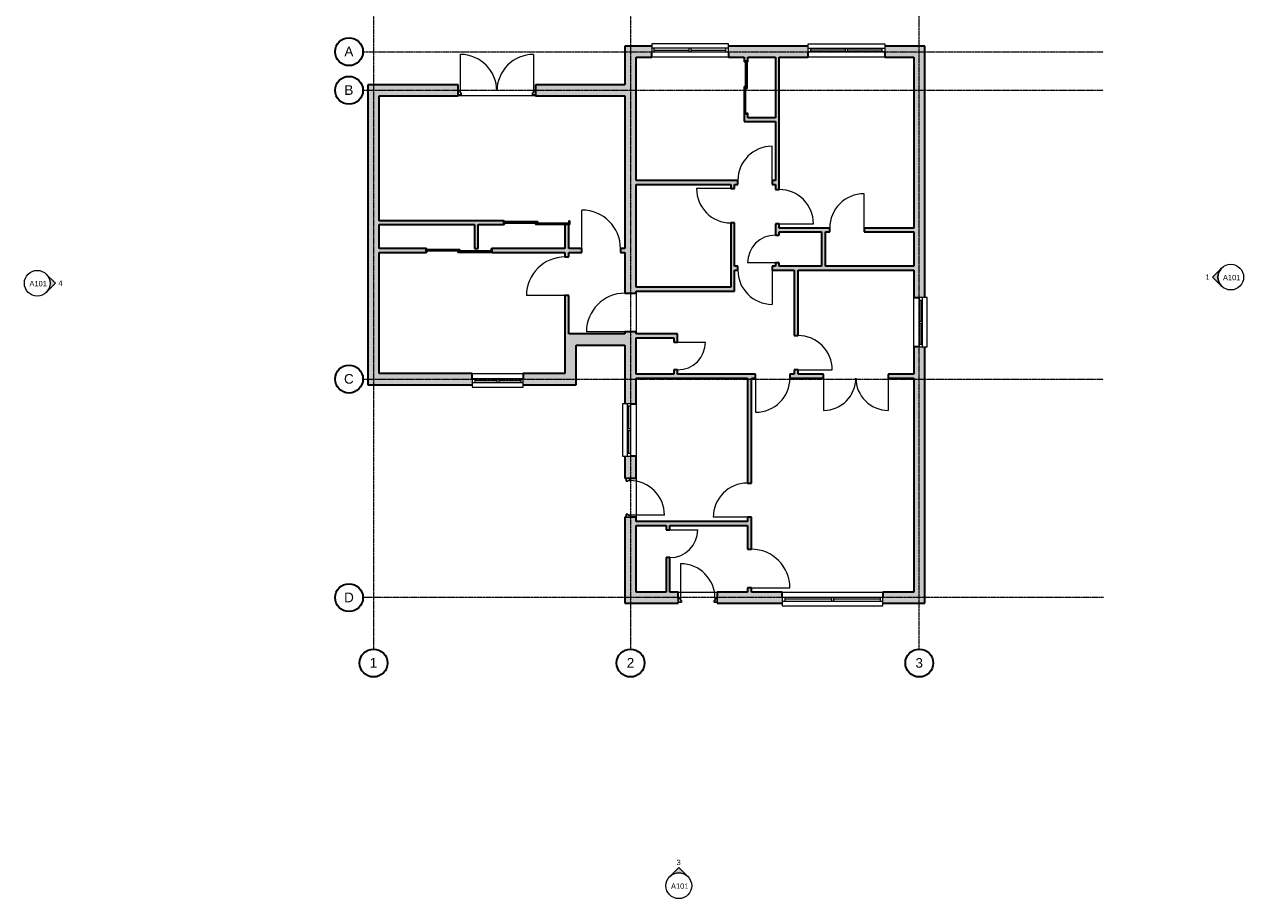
# Model space of a CAD drawing. Header units: millimetres. Extents: x -9373 to 19088, y -7431 to 23858.
# Tile 1 of 2: x -9373 to 19088, y -7431 to 12970. Entities that reach past the tile are written whole.
import ezdxf

# ---------------------------------------------------------------- set-up
doc = ezdxf.new("R2010")
doc.units = ezdxf.units.MM
doc.linetypes.add('Grid Line', pattern=[21, 12, -3, 3, -3])
for name, color, linetype, lineweight in [('A-DOOR', 31, 'Continuous', 18), ('A-DOOR-FRAM', 31, 'Continuous', 25), ('A-FLOR', 192, 'Continuous', 18), ('A-GLAZ', 151, 'Continuous', 18), ('A-GLAZ-SILL', 1, 'Continuous', 18), ('A-WALL', 113, 'Continuous', 18), ('A-WALL-PATT', 111, 'Continuous', 18), ('G-ANNO-SYMB', 111, 'Continuous', 9), ('I-WALL', 2, 'Continuous', 18), ('S-GRID', 1, 'Continuous', 9), ('S-GRID-IDEN', 1, 'Continuous', 35)]:
    doc.layers.add(name, color=color, linetype=linetype, lineweight=lineweight)
doc.styles.add('Arial', font='arial.ttf', dxfattribs={"height": 125})
doc.styles.add('Arial_1', font='arial.ttf', dxfattribs={"height": 225})

# ---------------------------------------------------------------- blocks, each defined once
blk = doc.blocks.new('Doors_IntSgl - DS - 900x2110mm-569084-Base level')
at = {"layer": 'A-DOOR'}
blk.add_line((450, -45), (450, -945), dxfattribs=at)
blk.add_arc((450, -45), 900, 180, 270, dxfattribs=at)
blk = doc.blocks.new('Doors_IntSgl - DS - 900x2110mm-347514-Base level')
at = {"layer": 'A-DOOR'}
blk.add_line((450, 45), (450, 945), dxfattribs=at)
blk.add_arc((450, 45), 900, 90, 180, dxfattribs=at)
blk = doc.blocks.new('Doors_IntSgl - DS - 650x2110mm-348515-Base level')
at = {"layer": 'A-DOOR'}
blk.add_line((325, -45), (325, -695), dxfattribs=at)
blk.add_arc((325, -45), 650, 180, 270, dxfattribs=at)
blk = doc.blocks.new('Doors_IntSgl - DS - 650x2110mm-348661-Base level')
at = {"layer": 'A-DOOR'}
blk.add_line((325, -45), (325, -695), dxfattribs=at)
blk.add_arc((325, -45), 650, 180, 270, dxfattribs=at)
blk = doc.blocks.new('Doors_IntSgl - DS - 800x2110mm-350556-Base level')
at = {"layer": 'A-DOOR'}
blk.add_line((400, 45), (400, 845), dxfattribs=at)
blk.add_arc((400, 45), 800, 90, 180, dxfattribs=at)
blk = doc.blocks.new('Doors_IntSgl - DS - 800x2110mm-350485-Base level')
at = {"layer": 'A-DOOR'}
blk.add_line((400, 45), (400, 845), dxfattribs=at)
blk.add_arc((400, 45), 800, 90, 180, dxfattribs=at)
blk = doc.blocks.new('Doors_IntSgl - DS - 800x2110mm-350239-Base level')
at = {"layer": 'A-DOOR'}
blk.add_line((400, -45), (400, -845), dxfattribs=at)
blk.add_arc((400, -45), 800, 180, 270, dxfattribs=at)
blk = doc.blocks.new('Doors_IntDbl_7 - 1510x2110mm-368117-Base level')
at = {"layer": 'A-DOOR'}
for p, q in [((-755, 45), (-755, 800)), ((755, 45), (755, 800))]:
    blk.add_line(p, q, dxfattribs=at)
for centre, start, end in [((-755, 45), 360, 90), ((755, 45), 90, 180)]:
    blk.add_arc(centre, 755, start, end, dxfattribs=at)
blk = doc.blocks.new('Doors_ExtSgl_w-Glazing_Bars_2 - 910x2110mm-415754-Base level')
at = {"layer": 'A-DOOR'}
blk.add_line((403, 791), (403, -16), dxfattribs=at)
blk.add_arc((403, -16), 807, 90, 180, dxfattribs=at)
at = {"layer": 'A-DOOR-FRAM'}
for p, q in [((-455, -16), (-407, -16)), ((-455, -105), (-455, -16)), ((-385, -105), (-455, -105)), ((-407, -16), (-407, -63)), ((-407, -63), (-385, -63)), ((-385, -63), (-385, -105)), ((384, -63), (406, -63)), ((384, -105), (384, -63)), ((455, -105), (384, -105)), ((406, -16), (455, -16)), ((406, -63), (406, -16)), ((455, -16), (455, -105))]:
    blk.add_line(p, q, dxfattribs=at)
blk = doc.blocks.new('Doors_ExtSgl_w-Glazing_Bars_2 - 910x2110mm-371345-Base level')
at = {"layer": 'A-DOOR'}
blk.add_line((403, -791), (403, 16), dxfattribs=at)
blk.add_arc((403, 16), 807, 180, 270, dxfattribs=at)
at = {"layer": 'A-DOOR-FRAM'}
for p, q in [((-385, 105), (-455, 105)), ((-455, 105), (-455, 16)), ((-455, 16), (-407, 16)), ((-407, 16), (-407, 63)), ((-407, 63), (-385, 63)), ((-385, 63), (-385, 105)), ((455, 105), (384, 105)), ((384, 105), (384, 63)), ((384, 63), (406, 63)), ((406, 63), (406, 16)), ((406, 16), (455, 16)), ((455, 16), (455, 105))]:
    blk.add_line(p, q, dxfattribs=at)
blk = doc.blocks.new('Doors_ExtDbl_w-Glazing_Bars_1 - 1810x2110mm-569065-Base level')
at = {"layer": 'A-DOOR'}
for p, q in [((-853, -836), (-853, 16)), ((854, -836), (854, 16))]:
    blk.add_line(p, q, dxfattribs=at)
for centre, start, end in [((-853, 16), 270, 0), ((854, 16), 180, 270)]:
    blk.add_arc(centre, 852, start, end, dxfattribs=at)
at = {"layer": 'A-DOOR-FRAM'}
for p, q in [((-835, 105), (-905, 105)), ((-905, 105), (-905, 16)), ((-905, 16), (-857, 16)), ((-857, 16), (-857, 63)), ((-857, 63), (-835, 63)), ((-835, 63), (-835, 105)), ((905, 105), (834, 105)), ((834, 105), (834, 63)), ((834, 63), (856, 63)), ((856, 63), (856, 16)), ((856, 16), (905, 16)), ((905, 16), (905, 105))]:
    blk.add_line(p, q, dxfattribs=at)
blk = doc.blocks.new('M_Door-Interior-Double-Sliding-2_Panel-Wood - 1500 x 2100mm-569085-Base level')
at = {"layer": 'A-DOOR', "lineweight": 25}
for p, q in [((25, 42), (-750, 42)), ((-750, 42), (-750, 7)), ((-750, 7), (25, 7)), ((750, 7), (-25, 7)), ((-25, 7), (-25, -28)), ((25, 7), (25, 42)), ((750, -28), (750, 7)), ((-25, -28), (750, -28))]:
    blk.add_line(p, q, dxfattribs=at)
at = {"layer": 'A-DOOR-FRAM'}
for p, q in [((-750, 42), (-775, 42)), ((-775, 42), (-775, -48)), ((-750, -48), (-750, 42)), ((750, 42), (750, -48)), ((775, 42), (750, 42)), ((775, -48), (775, 42)), ((-775, -48), (-750, -48)), ((750, -48), (775, -48))]:
    blk.add_line(p, q, dxfattribs=at)
blk = doc.blocks.new('M_Door-Interior-Double-Sliding-2_Panel-Wood - 1200 x 2000mm-379923-Base level')
at = {"layer": 'A-DOOR', "lineweight": 25}
for p, q in [((25, 42), (-600, 42)), ((-600, 42), (-600, 7)), ((-600, 7), (25, 7)), ((600, 7), (-25, 7)), ((-25, 7), (-25, -28)), ((25, 7), (25, 42)), ((600, -28), (600, 7)), ((-25, -28), (600, -28))]:
    blk.add_line(p, q, dxfattribs=at)
at = {"layer": 'A-DOOR-FRAM'}
for p, q in [((-600, 42), (-625, 42)), ((-625, 42), (-625, -48)), ((-600, -48), (-600, 42)), ((600, 42), (600, -48)), ((625, 42), (600, 42)), ((625, -48), (625, 42)), ((-625, -48), (-600, -48)), ((600, -48), (625, -48))]:
    blk.add_line(p, q, dxfattribs=at)
blk = doc.blocks.new('Windows_Concept_Plain_Dbl - ds - 1220 x 1200-387442-Base level')
at = {"layer": 'A-GLAZ'}
for p, q in [((-895, 196), (-895, 5)), ((325, 196), (-895, 196)), ((325, 88), (-895, 88)), ((-895, 88), (-895, 5)), ((-895, 5), (325, 5)), ((-895, 5), (325, 5)), ((-835, 5), (-835, 88)), ((-835, 47), (-310, 47)), ((-310, 5), (-310, 88)), ((-260, 5), (-260, 88)), ((-260, 47), (265, 47)), ((265, 5), (265, 88)), ((325, 5), (325, 196)), ((325, 5), (325, 88))]:
    blk.add_line(p, q, dxfattribs=at)
at = {"layer": 'A-GLAZ-SILL'}
for p, q in [((-895, 196), (-895, 140)), ((325, 196), (-895, 196)), ((325, 140), (325, 196))]:
    blk.add_line(p, q, dxfattribs=at)
blk = doc.blocks.new('Windows_Concept_Plain_Dbl - ds - 1790 x 1200-560139-Base level')
at = {"layer": 'A-GLAZ'}
for p, q in [((-1180, -5), (610, -5)), ((-1180, -196), (-1180, -5)), ((-1180, -88), (-1180, -5)), ((-1180, -5), (610, -5)), ((610, -88), (-1180, -88)), ((610, -196), (-1180, -196)), ((-1120, -5), (-1120, -88)), ((-1120, -47), (-310, -47)), ((-310, -5), (-310, -88)), ((-260, -5), (-260, -88)), ((-260, -47), (550, -47)), ((550, -5), (550, -88)), ((610, -5), (610, -196)), ((610, -5), (610, -88))]:
    blk.add_line(p, q, dxfattribs=at)
at = {"layer": 'A-GLAZ-SILL'}
for p, q in [((-1180, -196), (-1180, -140)), ((610, -196), (-1180, -196)), ((610, -140), (610, -196))]:
    blk.add_line(p, q, dxfattribs=at)
blk = doc.blocks.new('Windows_Concept_Plain_Dbl - ds - 1790 x 1200-389129-Base level')
at = {"layer": 'A-GLAZ'}
for p, q in [((-1180, 196), (-1180, 5)), ((610, 196), (-1180, 196)), ((610, 88), (-1180, 88)), ((-1180, 88), (-1180, 5)), ((-1180, 5), (610, 5)), ((-1180, 5), (610, 5)), ((-1120, 5), (-1120, 88)), ((-1120, 47), (-310, 47)), ((-310, 5), (-310, 88)), ((-260, 5), (-260, 88)), ((-260, 47), (550, 47)), ((550, 5), (550, 88)), ((610, 5), (610, 196)), ((610, 5), (610, 88))]:
    blk.add_line(p, q, dxfattribs=at)
at = {"layer": 'A-GLAZ-SILL'}
for p, q in [((-1180, 196), (-1180, 140)), ((610, 196), (-1180, 196)), ((610, 140), (610, 196))]:
    blk.add_line(p, q, dxfattribs=at)
blk = doc.blocks.new('Windows_Concept_Plain_Dbl - ds - 1150 x 1200-388002-Base level')
at = {"layer": 'A-GLAZ'}
for p, q in [((-860, 196), (-860, 5)), ((290, 196), (-860, 196)), ((290, 88), (-860, 88)), ((-860, 88), (-860, 5)), ((-860, 5), (290, 5)), ((-860, 5), (290, 5)), ((-800, 5), (-800, 88)), ((-800, 47), (-310, 47)), ((-310, 5), (-310, 88)), ((-260, 5), (-260, 88)), ((-260, 47), (230, 47)), ((230, 5), (230, 88)), ((290, 5), (290, 196)), ((290, 5), (290, 88))]:
    blk.add_line(p, q, dxfattribs=at)
at = {"layer": 'A-GLAZ-SILL'}
for p, q in [((-860, 196), (-860, 140)), ((290, 196), (-860, 196)), ((290, 140), (290, 196))]:
    blk.add_line(p, q, dxfattribs=at)
blk = doc.blocks.new('Windows_Concept_Plain_Dbl - ds - 2350 x 1200-560637-Base level')
at = {"layer": 'A-GLAZ'}
for p, q in [((-1460, 196), (-1460, 5)), ((890, 196), (-1460, 196)), ((890, 88), (-1460, 88)), ((-1460, 88), (-1460, 5)), ((-1460, 5), (890, 5)), ((-1460, 5), (890, 5)), ((-1400, 5), (-1400, 88)), ((-1400, 47), (-310, 47)), ((-310, 5), (-310, 88)), ((-260, 5), (-260, 88)), ((-260, 47), (830, 47)), ((830, 5), (830, 88)), ((890, 5), (890, 196)), ((890, 5), (890, 88))]:
    blk.add_line(p, q, dxfattribs=at)
at = {"layer": 'A-GLAZ-SILL'}
for p, q in [((-1460, 196), (-1460, 140)), ((890, 196), (-1460, 196)), ((890, 140), (890, 196))]:
    blk.add_line(p, q, dxfattribs=at)
blk = doc.blocks.new('Windows_Concept_Plain_Dbl - ds - 1190 x 1200-569066-Base level')
at = {"layer": 'A-GLAZ'}
for p, q in [((-880, 196), (-880, 5)), ((310, 196), (-880, 196)), ((310, 88), (-880, 88)), ((-880, 88), (-880, 5)), ((-880, 5), (310, 5)), ((-880, 5), (310, 5)), ((-820, 5), (-820, 88)), ((-820, 47), (-310, 47)), ((-310, 5), (-310, 88)), ((-260, 5), (-260, 88)), ((-260, 47), (250, 47)), ((250, 5), (250, 88)), ((310, 5), (310, 196)), ((310, 5), (310, 88))]:
    blk.add_line(p, q, dxfattribs=at)
at = {"layer": 'A-GLAZ-SILL'}
for p, q in [((-880, 196), (-880, 140)), ((310, 196), (-880, 196)), ((310, 140), (310, 196))]:
    blk.add_line(p, q, dxfattribs=at)
blk = doc.blocks.new('Doors_IntSgl - DS - 900x2110mm-569175-Base level')
at = {"layer": 'A-DOOR'}
blk.add_line((450, -130), (450, -1030), dxfattribs=at)
blk.add_arc((450, -130), 900, 180, 270, dxfattribs=at)
blk = doc.blocks.new('Elevation - Filled_Arrow-192978-Base level')
at = {"layer": 'G-ANNO-SYMB'}
blk.add_circle((0, 0), 6, dxfattribs=at)
blk = doc.blocks.new('Elevation - Filled_Arrow-192707-Base level')
at = {"layer": 'G-ANNO-SYMB'}
h = blk.add_hatch(color=256, dxfattribs=at)
edge = h.paths.add_edge_path()
edge.add_line((-4.24, 4.24), (0, 8.48))
edge.add_line((0, 8.48), (4.24, 4.24))
edge.add_arc((0, 0), 6, 45, 135)
for p, q in [((0, 8.48), (-4.24, 4.24)), ((0, 8.48), (-4.24, 4.24)), ((4.24, 4.24), (0, 8.48)), ((4.24, 4.24), (0, 8.48))]:
    blk.add_line(p, q, dxfattribs=at)
blk.add_arc((0, 0), 6, 45, 135, dxfattribs=at)
blk.add_arc((0, 0), 6, 45, 135, dxfattribs=at)
blk = doc.blocks.new('Grid - Standard-24584-Base level')
at = {"layer": 'S-GRID-IDEN'}
blk.add_circle((0, 0), 6.5, dxfattribs=at)

msp = doc.modelspace()

# ---------------------------------------------------------------- hatches: boundary and pattern name
at = {"layer": 'A-WALL-PATT'}
h = msp.add_hatch(color=256, dxfattribs=at)
h.paths.add_polyline_path([(11647, 12202), (11647, 12462), (10712, 12462), (10712, 12202), (11387, 12202)])
h.paths.add_polyline_path([(8662, 12202), (8922, 12202), (8922, 12462), (7062, 12462), (7062, 12202), (8247, 12202)])
h.paths.add_polyline_path([(5272, 12202), (5272, 12462), (4647, 12462), (4647, 12202), (4907, 12202)])
for points in [[(4708, 11432), (4907, 11432), (4907, 12202), (4647, 12202), (4647, 11432)], [(-1353, 4822), (-1093, 4822), (-1093, 11302), (-1353, 11302), (-1353, 7647)], [(8157, 10702), (8157, 10792), (7517, 10792), (7517, 10702)], [(1811, 8297), (1811, 8387), (-1093, 8387), (-1093, 8297), (1222, 8297)], [(1222, 7737), (1222, 8297), (1132, 8297), (1132, 7737)], [(3247, 7737), (3337, 7737), (3337, 8297), (3247, 8297), (3247, 8063)], [(9327, 7327), (9327, 8127), (9237, 8127), (9237, 7327)], [(7117, 6747), (7207, 6747), (7207, 6837), (4907, 6837), (4907, 6747)], [(4647, 5487), (4647, 5747), (3247, 5747), (3247, 5487), (3507, 5487)], [(5787, 5657), (5877, 5657), (5877, 5747), (4907, 5747), (4907, 5657)], [(3507, 4562), (3507, 5487), (3247, 5487), (3247, 4562)], [(7507, 1277), (7507, 1367), (4907, 1367), (4907, 1277), (6685, 1277)]]:
    msp.add_hatch(color=256, dxfattribs=at).paths.add_polyline_path(points)
h = msp.add_hatch(color=256, dxfattribs=at)
h.paths.add_polyline_path([(7517, 10702), (7517, 10872), (7427, 10872), (7427, 10702)])
h.paths.add_polyline_path([(7517, 12122), (7517, 12202), (7427, 12202), (7427, 12122)])
h = msp.add_hatch(color=256, dxfattribs=at)
h.paths.add_polyline_path([(8157, 7327), (8247, 7327), (8247, 7402), (8157, 7402)])
h.paths.add_polyline_path([(8157, 8052), (8247, 8052), (8247, 8317), (8157, 8317), (8157, 8063)])
h.paths.add_polyline_path([(8247, 9117), (8247, 12202), (8157, 12202), (8157, 9117)])
h = msp.add_hatch(color=256, dxfattribs=at)
h.paths.add_polyline_path([(11387, -538), (11647, -538), (11647, 5447), (11387, 5447), (11387, -278)])
h.paths.add_polyline_path([(11514, 6597), (11647, 6597), (11647, 12202), (11387, 12202), (11387, 6597)])
h = msp.add_hatch(color=256, dxfattribs=at)
h.paths.add_polyline_path([(4647, 11302), (4647, 11562), (2562, 11562), (2562, 11302)])
h.paths.add_polyline_path([(752, 11302), (752, 11562), (-1353, 11562), (-1353, 11302), (-1093, 11302)])
h = msp.add_hatch(color=256, dxfattribs=at)
h.paths.add_polyline_path([(4647, 5747), (4907, 5747), (4907, 5797), (4647, 5797)])
h.paths.add_polyline_path([(4647, 6697), (4907, 6697), (4907, 11432), (4647, 11432), (4647, 6747)])
h = msp.add_hatch(color=256, dxfattribs=at)
h.paths.add_polyline_path([(8157, 9237), (8157, 9327), (8082, 9327), (8082, 9237)])
h.paths.add_polyline_path([(7282, 9237), (7282, 9327), (4907, 9327), (4907, 9237), (7207, 9237)])
h = msp.add_hatch(color=256, dxfattribs=at)
h.paths.add_polyline_path([(7117, 6837), (7207, 6837), (7207, 8337), (7117, 8337), (7117, 7237)])
h.paths.add_polyline_path([(7117, 9137), (7207, 9137), (7207, 9237), (7117, 9237)])
h = msp.add_hatch(color=256, dxfattribs=at)
h.paths.add_polyline_path([(11387, 8127), (11387, 8217), (10227, 8217), (10227, 8127)])
h.paths.add_polyline_path([(9237, 8127), (9427, 8127), (9427, 8217), (8247, 8217), (8247, 8127), (8662, 8127)])
h = msp.add_hatch(color=256, dxfattribs=at)
h.paths.add_polyline_path([(4543, 7647), (4647, 7647), (4647, 7737), (4543, 7737)])
h.paths.add_polyline_path([(3643, 7647), (3643, 7737), (1545, 7737), (1545, 7647), (3337, 7647)])
h.paths.add_polyline_path([(-5, 7647), (-5, 7737), (-1093, 7737), (-1093, 7647)])
h = msp.add_hatch(color=256, dxfattribs=at)
h.paths.add_polyline_path([(3337, 5747), (3337, 6642), (3247, 6642), (3247, 5747)])
h.paths.add_polyline_path([(3337, 7542), (3337, 7647), (3247, 7647), (3247, 7542)])
h = msp.add_hatch(color=256, dxfattribs=at)
h.paths.add_polyline_path([(11387, 7237), (11387, 7327), (8082, 7327), (8082, 7237), (9327, 7237)])
h.paths.add_polyline_path([(7207, 7237), (7282, 7237), (7282, 7327), (7207, 7327)])
h = msp.add_hatch(color=256, dxfattribs=at)
h.paths.add_polyline_path([(8687, 4807), (8687, 4907), (8597, 4907), (8597, 4807), (8662, 4807)])
h.paths.add_polyline_path([(8687, 5707), (8687, 7237), (8597, 7237), (8597, 5707), (8662, 5707)])
h = msp.add_hatch(color=256, dxfattribs=at)
h.paths.add_polyline_path([(4708, -278), (4907, -278), (4907, 1467), (4647, 1467), (4647, -278)])
h.paths.add_polyline_path([(4672, 2377), (4907, 2377), (4907, 2897), (4647, 2897), (4647, 2377)])
h.paths.add_polyline_path([(4708, 4117), (4907, 4117), (4907, 5747), (4647, 5747), (4647, 4117)])
h = msp.add_hatch(color=256, dxfattribs=at)
h.paths.add_polyline_path([(5877, 4807), (5877, 4907), (5787, 4907), (5787, 4807)])
h.paths.add_polyline_path([(5877, 5557), (5877, 5657), (5787, 5657), (5787, 5557)])
h = msp.add_hatch(color=256, dxfattribs=at)
h.paths.add_polyline_path([(3247, 4562), (3247, 4822), (2273, 4822), (2273, 4562)])
h.paths.add_polyline_path([(753, 4562), (1083, 4562), (1083, 4822), (-1353, 4822), (-1353, 4562), (-1093, 4562)])
h = msp.add_hatch(color=256, dxfattribs=at)
h.paths.add_polyline_path([(11387, 4717), (11387, 4807), (10792, 4807), (10792, 4717)])
h.paths.add_polyline_path([(8597, 4717), (9282, 4717), (9282, 4807), (8497, 4807), (8497, 4717)])
h.paths.add_polyline_path([(7697, 4717), (7697, 4807), (4907, 4807), (4907, 4717), (7597, 4717)])
h = msp.add_hatch(color=256, dxfattribs=at)
h.paths.add_polyline_path([(7597, -278), (7597, -178), (7507, -178), (7507, -278)])
h.paths.add_polyline_path([(7597, 722), (7597, 1467), (7507, 1467), (7507, 722)])
h.paths.add_polyline_path([(7597, 2267), (7597, 4717), (7507, 4717), (7507, 2267)])
h = msp.add_hatch(color=256, dxfattribs=at)
h.paths.add_polyline_path([(5697, -278), (5697, 527), (5607, 527), (5607, -278)])
h.paths.add_polyline_path([(5697, 1177), (5697, 1277), (5607, 1277), (5607, 1177)])
h = msp.add_hatch(color=256, dxfattribs=at)
h.paths.add_polyline_path([(11387, -538), (11387, -278), (10667, -278), (10667, -538)])
h.paths.add_polyline_path([(7507, -538), (8317, -538), (8317, -278), (6802, -278), (6802, -538)])
h.paths.add_polyline_path([(5697, -538), (5892, -538), (5892, -278), (4647, -278), (4647, -538), (5607, -538)])

# ---------------------------------------------------------------- linework, layer by layer
at = {"layer": 'A-FLOR'}
for p, q in [((2562, 11302), (752, 11302)), ((4907, 6697), (4907, 5797)), ((4907, 2377), (4907, 1467)), ((5892, -278), (6802, -278))]:
    msp.add_line(p, q, dxfattribs=at)
at = {"layer": 'A-WALL', "lineweight": 35}
for p, q in [((5272, 12462), (4647, 12462)), ((4647, 12462), (4647, 11562)), ((5272, 12202), (5272, 12329)), ((8922, 12462), (7062, 12462)), ((7062, 12329), (7062, 12202)), ((8922, 12202), (8922, 12329)), ((11647, 12462), (10712, 12462)), ((10712, 12329), (10712, 12202)), ((11647, 6597), (11647, 12462)), ((4907, 12202), (5272, 12202)), ((4907, 9327), (4907, 12202)), ((7062, 12202), (7427, 12202)), ((7517, 12202), (8157, 12202)), ((8247, 12202), (8922, 12202)), ((10712, 12202), (11387, 12202)), ((11387, 12202), (11387, 8217)), ((752, 11562), (-1353, 11562)), ((-1353, 11562), (-1353, 4562)), ((752, 11302), (752, 11562)), ((4647, 11562), (2562, 11562)), ((2562, 11562), (2562, 11302)), ((-1093, 11302), (752, 11302)), ((-1093, 8387), (-1093, 11302)), ((2562, 11302), (4647, 11302)), ((4647, 11302), (4647, 7737)), ((4907, 6837), (4907, 9237)), ((-1093, 7737), (-1093, 8297)), ((11387, 8127), (11387, 7327)), ((-1093, 4822), (-1093, 7647)), ((4647, 7647), (4647, 6697)), ((11387, 7237), (11387, 6597)), ((4647, 6697), (4907, 6697)), ((4907, 6697), (4907, 6747)), ((11387, 6597), (11514, 6597)), ((3247, 5747), (3247, 4822)), ((4647, 5747), (3337, 5747)), ((4647, 5797), (4647, 5747)), ((4907, 5797), (4647, 5797)), ((4907, 5747), (4907, 5797)), ((3507, 5487), (4647, 5487)), ((3507, 4562), (3507, 5487)), ((4647, 5487), (4647, 4117)), ((4907, 4807), (4907, 5657)), ((11387, 5447), (11387, 4807)), ((11514, 5447), (11387, 5447)), ((11647, -538), (11647, 5447)), ((-1353, 4562), (1083, 4562)), ((1083, 4822), (-1093, 4822)), ((1083, 4695), (1083, 4822)), ((3247, 4822), (2273, 4822)), ((2273, 4822), (2273, 4695)), ((2273, 4562), (3507, 4562)), ((4907, 4117), (4907, 4717)), ((11387, 4717), (11387, -278)), ((4780, 4117), (4907, 4117)), ((4647, 2897), (4647, 2377)), ((4907, 2897), (4780, 2897)), ((4907, 2377), (4907, 2897)), ((4647, 2377), (4672, 2377)), ((4761, 2377), (4907, 2377)), ((4672, 1467), (4647, 1467)), ((4647, 1467), (4647, -538)), ((4907, 1467), (4761, 1467)), ((4907, 1367), (4907, 1467)), ((4907, -278), (4907, 1277)), ((5607, -278), (4907, -278)), ((5892, -278), (5697, -278)), ((5892, -424), (5892, -278)), ((7507, -278), (6802, -278)), ((6802, -278), (6802, -424)), ((8317, -278), (7597, -278)), ((8317, -405), (8317, -278)), ((11387, -278), (10667, -278)), ((10667, -278), (10667, -405)), ((4647, -538), (5892, -538)), ((5892, -538), (5892, -513)), ((6802, -513), (6802, -538)), ((6802, -538), (8317, -538)), ((10667, -538), (11647, -538))]:
    msp.add_line(p, q, dxfattribs=at)
at = {"layer": 'A-WALL'}
for p, q in [((7062, 12202), (5272, 12202)), ((10712, 12202), (8922, 12202)), ((11387, 5447), (11387, 6597)), ((1083, 4822), (2273, 4822)), ((4907, 4117), (4907, 2897)), ((8317, -278), (10667, -278))]:
    msp.add_line(p, q, dxfattribs=at)
at = {"layer": 'I-WALL', "lineweight": 35}
for p, q in [((7427, 12202), (7427, 12122)), ((7517, 12122), (7517, 12202)), ((8157, 12202), (8157, 10792)), ((8247, 9117), (8247, 12202)), ((7427, 10872), (7427, 10702)), ((7517, 10792), (7517, 10872)), ((7427, 10702), (8157, 10702)), ((8157, 10792), (7517, 10792)), ((8157, 10702), (8157, 9327)), ((7282, 9327), (4907, 9327)), ((4907, 9237), (7117, 9237)), ((7117, 9237), (7117, 9137)), ((7117, 9137), (7207, 9137)), ((7207, 9137), (7207, 9237)), ((7207, 9237), (7282, 9237)), ((7282, 9237), (7282, 9327)), ((8157, 9327), (8082, 9327)), ((8082, 9327), (8082, 9237)), ((8082, 9237), (8157, 9237)), ((8157, 9237), (8157, 9117)), ((8157, 9117), (8247, 9117)), ((1811, 8387), (-1093, 8387)), ((-1093, 8297), (1132, 8297)), ((1132, 8297), (1132, 7737)), ((1222, 8297), (1811, 8297)), ((1222, 7737), (1222, 8297)), ((3247, 8297), (3247, 7737)), ((3337, 7737), (3337, 8297)), ((7207, 8337), (7117, 8337)), ((7117, 8337), (7117, 6837)), ((7207, 7327), (7207, 8337)), ((8157, 8317), (8157, 8052)), ((8247, 8317), (8157, 8317)), ((8247, 8217), (8247, 8317)), ((8157, 8052), (8247, 8052)), ((9427, 8217), (8247, 8217)), ((8247, 8052), (8247, 8127)), ((8247, 8127), (9237, 8127)), ((9237, 8127), (9237, 7327)), ((9327, 8127), (9427, 8127)), ((9327, 7327), (9327, 8127)), ((9427, 8127), (9427, 8217)), ((11387, 8217), (10227, 8217)), ((10227, 8217), (10227, 8127)), ((10227, 8127), (11387, 8127)), ((-5, 7737), (-1093, 7737)), ((1132, 7737), (1222, 7737)), ((3247, 7737), (1545, 7737)), ((3643, 7737), (3337, 7737)), ((3643, 7647), (3643, 7737)), ((4647, 7737), (4543, 7737)), ((4543, 7737), (4543, 7647)), ((-1093, 7647), (-5, 7647)), ((1545, 7647), (3247, 7647)), ((3247, 7647), (3247, 7542)), ((3247, 7542), (3337, 7542)), ((3337, 7647), (3643, 7647)), ((3337, 7542), (3337, 7647)), ((4543, 7647), (4647, 7647)), ((8157, 7402), (8157, 7327)), ((8247, 7402), (8157, 7402)), ((8247, 7327), (8247, 7402)), ((7282, 7327), (7207, 7327)), ((7207, 6747), (7207, 7237)), ((7207, 7237), (7282, 7237)), ((7282, 7237), (7282, 7327)), ((8157, 7327), (8082, 7327)), ((8082, 7327), (8082, 7237)), ((8082, 7237), (8597, 7237)), ((9237, 7327), (8247, 7327)), ((8597, 7237), (8597, 5707)), ((8687, 7237), (11387, 7237)), ((8687, 5707), (8687, 7237)), ((11387, 7327), (9327, 7327)), ((7117, 6837), (4907, 6837)), ((3337, 6642), (3247, 6642)), ((3247, 6642), (3247, 5747)), ((3337, 5747), (3337, 6642)), ((4907, 6747), (7207, 6747)), ((5877, 5747), (4907, 5747)), ((5877, 5557), (5877, 5747)), ((8597, 5707), (8687, 5707)), ((4907, 5657), (5787, 5657)), ((5787, 5657), (5787, 5557)), ((5787, 5557), (5877, 5557)), ((5787, 4907), (5787, 4807)), ((5877, 4907), (5787, 4907)), ((5877, 4807), (5877, 4907)), ((8597, 4907), (8597, 4807)), ((8687, 4907), (8597, 4907)), ((8687, 4807), (8687, 4907)), ((5787, 4807), (4907, 4807)), ((4907, 4717), (7507, 4717)), ((7697, 4807), (5877, 4807)), ((7507, 4717), (7507, 2267)), ((7597, 4717), (7697, 4717)), ((7597, 2267), (7597, 4717)), ((7697, 4717), (7697, 4807)), ((8597, 4807), (8497, 4807)), ((8497, 4807), (8497, 4717)), ((8497, 4717), (9282, 4717)), ((9282, 4807), (8687, 4807)), ((9282, 4717), (9282, 4807)), ((11387, 4807), (10792, 4807)), ((10792, 4807), (10792, 4717)), ((10792, 4717), (11387, 4717)), ((7507, 2267), (7597, 2267)), ((7507, 1467), (7507, 1367)), ((7597, 1467), (7507, 1467)), ((7597, 722), (7597, 1467)), ((7507, 1367), (4907, 1367)), ((4907, 1277), (5607, 1277)), ((5607, 1277), (5607, 1177)), ((5607, 1177), (5697, 1177)), ((5697, 1277), (7507, 1277)), ((5697, 1177), (5697, 1277)), ((7507, 1277), (7507, 722)), ((7507, 722), (7597, 722)), ((5607, 527), (5607, -278)), ((5697, 527), (5607, 527)), ((5697, -278), (5697, 527)), ((7507, -178), (7507, -278)), ((7597, -178), (7507, -178)), ((7597, -278), (7597, -178))]:
    msp.add_line(p, q, dxfattribs=at)
at = {"layer": 'S-GRID', "linetype": 'Grid Line'}
for p, q in [((-1223, 16258), (-1223, -1609)), ((4777, 16258), (4777, -1609)), ((11517, -1609), (11517, 16258)), ((-1469, 12332), (15814, 12332)), ((-1469, 11432), (15814, 11432)), ((-1469, 4692), (15814, 4692)), ((15814, -408), (-1469, -408))]:
    msp.add_line(p, q, dxfattribs=at)

# ---------------------------------------------------------------- block references
at = {"layer": 'A-DOOR'}
for name, p, rotation in [('M_Door-Interior-Double-Sliding-2_Panel-Wood - 1200 x 2000mm-379923-Base level', (7469, 11497), 89.99999999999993), ('Doors_IntSgl - DS - 800x2110mm-350485-Base level', (7162, 8737), 89.9999999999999), ('Doors_IntSgl - DS - 800x2110mm-350485-Base level', (8202, 8717), 269.9999999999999), ('Doors_IntSgl - DS - 900x2110mm-569084-Base level', (4093, 7692), 180), ('M_Door-Interior-Double-Sliding-2_Panel-Wood - 1500 x 2100mm-569085-Base level', (2586, 8339), 180), ('Doors_IntSgl - DS - 650x2110mm-348661-Base level', (8202, 7727), 269.9999999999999), ('M_Door-Interior-Double-Sliding-2_Panel-Wood - 1500 x 2100mm-569085-Base level', (770, 7689), 180), ('Doors_IntSgl - DS - 900x2110mm-569084-Base level', (3292, 7092), 269.9999999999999), ('Doors_IntSgl - DS - 900x2110mm-569175-Base level', (4777, 6247), 269.9999999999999), ('Doors_IntSgl - DS - 800x2110mm-350485-Base level', (8642, 5307), 269.9999999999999), ('Doors_IntSgl - DS - 650x2110mm-348515-Base level', (5832, 5232), 89.99999999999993), ('Doors_IntSgl - DS - 800x2110mm-350556-Base level', (8097, 4762), 180), ('Doors_IntDbl_7 - 1510x2110mm-368117-Base level', (10037, 4762), 180), ('Doors_IntSgl - DS - 800x2110mm-350239-Base level', (7552, 1867), 269.9999999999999), ('Doors_IntSgl - DS - 650x2110mm-348515-Base level', (5652, 852), 89.99999999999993), ('Doors_IntSgl - DS - 900x2110mm-347514-Base level', (7552, 272), 269.9999999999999)]:
    msp.add_blockref(name, p, dxfattribs=dict(at, rotation=rotation))
for name, p in [('Doors_IntSgl - DS - 800x2110mm-350485-Base level', (7682, 9282)), ('Doors_IntSgl - DS - 800x2110mm-350485-Base level', (9827, 8172)), ('Doors_IntSgl - DS - 800x2110mm-350239-Base level', (7682, 7282))]:
    msp.add_blockref(name, p, dxfattribs=at)
at = {"layer": 'A-DOOR-FRAM', "lineweight": 18}
for name, p, rotation in [('Doors_ExtDbl_w-Glazing_Bars_1 - 1810x2110mm-569065-Base level', (1657, 11432), 180), ('Doors_ExtSgl_w-Glazing_Bars_2 - 910x2110mm-415754-Base level', (4777, 1922), 269.9999999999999), ('Doors_ExtSgl_w-Glazing_Bars_2 - 910x2110mm-371345-Base level', (6347, -408), 180)]:
    msp.add_blockref(name, p, dxfattribs=dict(at, rotation=rotation))
at = {"layer": 'A-GLAZ'}
msp.add_blockref('Windows_Concept_Plain_Dbl - ds - 1790 x 1200-389129-Base level', (6452, 12324), dxfattribs=at)
for name, p, rotation in [('Windows_Concept_Plain_Dbl - ds - 1790 x 1200-560139-Base level', (9532, 12324), 180), ('Windows_Concept_Plain_Dbl - ds - 1150 x 1200-388002-Base level', (11508, 5737), 269.9999999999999), ('Windows_Concept_Plain_Dbl - ds - 1190 x 1200-569066-Base level', (1393, 4700), 180), ('Windows_Concept_Plain_Dbl - ds - 1220 x 1200-387442-Base level', (4785, 3792), 89.99999999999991), ('Windows_Concept_Plain_Dbl - ds - 2350 x 1200-560637-Base level', (9207, -400), 180)]:
    msp.add_blockref(name, p, dxfattribs=dict(at, rotation=rotation))
at = {"layer": 'G-ANNO-SYMB', "xscale": 49.99999999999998, "yscale": 49.99999999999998, "zscale": 49.99999999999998}
for name, p in [('Elevation - Filled_Arrow-192978-Base level', (-9073, 6929)), ('Elevation - Filled_Arrow-192978-Base level', (18788, 7072)), ('Elevation - Filled_Arrow-192707-Base level', (5904, -7131)), ('Elevation - Filled_Arrow-192978-Base level', (5904, -7131))]:
    msp.add_blockref(name, p, dxfattribs=at)
at = {"layer": 'G-ANNO-SYMB', "extrusion": (0, 0, -1), "xscale": 49.99999999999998, "yscale": 49.99999999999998, "zscale": 49.99999999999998, "rotation": 90.00000000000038}
msp.add_blockref('Elevation - Filled_Arrow-192707-Base level', (9073, 6929), dxfattribs=at)
at = {"layer": 'G-ANNO-SYMB', "xscale": 49.99999999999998, "yscale": 49.99999999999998, "zscale": 49.99999999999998, "rotation": 90}
msp.add_blockref('Elevation - Filled_Arrow-192707-Base level', (18788, 7072), dxfattribs=at)
at = {"layer": 'S-GRID-IDEN', "xscale": 49.99999999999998, "yscale": 49.99999999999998, "zscale": 49.99999999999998}
for p, rotation in [((-1794, 12332), 269.9999999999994), ((-1794, 11432), 269.9999999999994), ((-1794, 4692), 269.9999999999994), ((-1794, -408), 89.99999999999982), ((-1223, -1934), 180), ((4777, -1934), 180)]:
    msp.add_blockref('Grid - Standard-24584-Base level', p, dxfattribs=dict(at, rotation=rotation))
msp.add_blockref('Grid - Standard-24584-Base level', (11517, -1934), dxfattribs=at)

# ---------------------------------------------------------------- texts
at = {"layer": 'G-ANNO-SYMB', "char_height": 125, "width": 489.03, "attachment_point": 1, "style": 'Arial'}
for insert in [(18606, 7125), (-9255, 6982), (5721, -7078)]:
    msp.add_mtext('A101', dxfattribs=dict(at, insert=insert))

# ---------------------------------------------------------------- next in the draw order: texts
at = {"layer": 'G-ANNO-SYMB', "char_height": 125, "width": 116.24, "attachment_point": 1, "style": 'Arial', "bg_fill": 3, "box_fill_scale": 1.25, "bg_fill_color": 256, "bg_fill_true_color": 13158600, "bg_fill_transparency": 0}
for s, insert in [('1', (18197, 7134)), ('4', (-8581, 6991)), ('3', (5851, -6524))]:
    msp.add_mtext(s, dxfattribs=dict(at, insert=insert))
at = {"layer": 'S-GRID-IDEN', "lineweight": 9, "char_height": 225, "attachment_point": 1, "style": 'Arial_1', "bg_fill": 3, "box_fill_scale": 1.25, "bg_fill_color": 256, "bg_fill_true_color": 13158600, "bg_fill_transparency": 0}
for s, insert, width in [('A', (-1903, 12450), 256.54), ('B', (-1903, 11550), 256.54), ('C', (-1911, 4810), 276.58), ('D', (-1909, -291), 276.58), ('1', (-1312, -1815), 212.45), ('2', (4688, -1815), 212.45), ('3', (11428, -1818), 212.45)]:
    msp.add_mtext(s, dxfattribs=dict(at, insert=insert, width=width))

doc.saveas('drawing.dxf')
